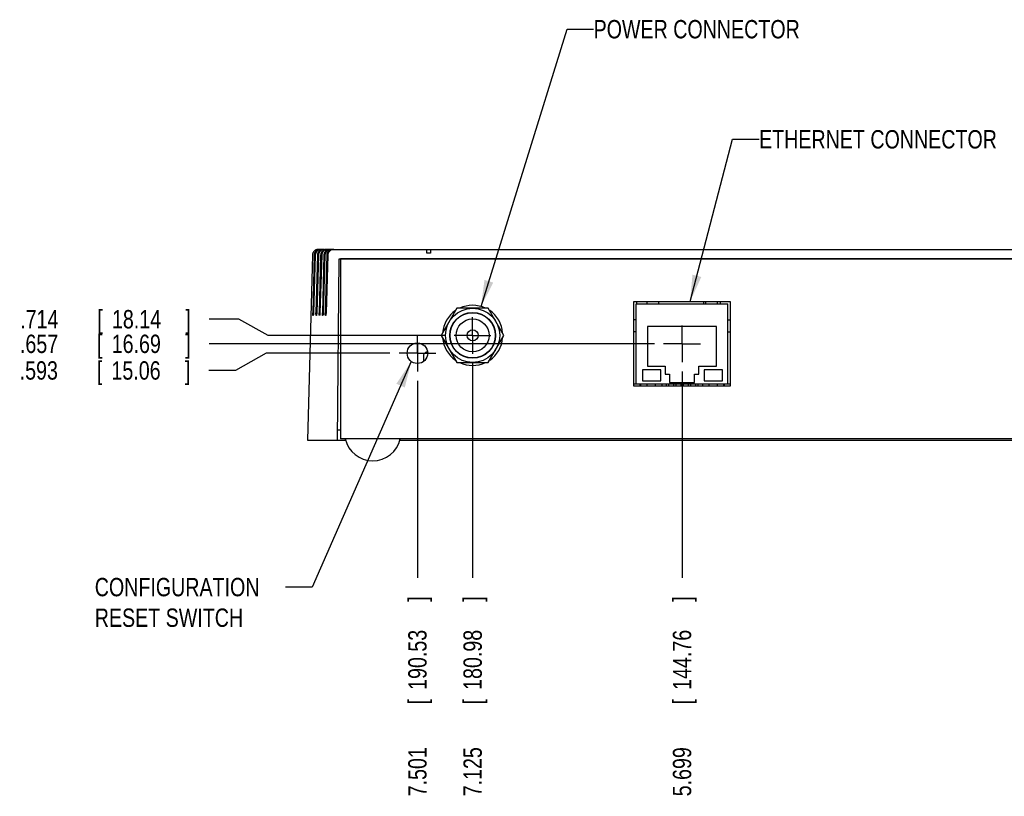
# Model space of a CAD drawing. Header units: inches. Extents: x 0 to 34, y 0 to 22.
# Tile 25 of 27: x 21.2 to 27.9, y 9.5 to 14.8. Entities that reach past the tile are written whole.
import ezdxf

# ---------------------------------------------------------------- set-up
doc = ezdxf.new("R2010")
doc.units = ezdxf.units.IN
doc.header["$LTSCALE"] = 1.87
doc.header["$MEASUREMENT"] = 0
doc.linetypes.add('CENTER', pattern=[0.6, 0.375, -0.075, 0.075, -0.075])
doc.layers.get('0').update_dxf_attribs({"linetype": 'CONTINUOUS'})
for name, color, linetype in [('DEFAULT_1', 7, 'CENTER'), ('DETAIL', 7, 'CONTINUOUS'), ('DIMENSIONS', 7, 'CONTINUOUS')]:
    doc.layers.add(name, color=color, linetype=linetype)
doc.styles.get("Standard").update_dxf_attribs({"font": 'txt', "width": 0.8})
doc.dimstyles.new('DIMSTYLE_2', dxfattribs={"dimtxt": 0.125, "dimasz": 0.18, "dimexe": 0.18, "dimexo": 0.0625, "dimgap": 0.09, "dimtad": 0, "dimtih": 1, "dimtoh": 1, "dimdec": 3, "dimzin": 4, "dimdsep": 46, "dimtxsty": 'STANDARD', "dimblk": '_FILLED', "dimblk1": '_FILLED', "dimblk2": '_FILLED', "dimcen": 0.09, "dimadec": 0, "dimazin": 0, "dimtp": 0.01, "dimtm": 0.01, "dimtfac": 1, "dimtdec": 3, "dimtofl": 0, "dimtmove": 0, "dimatfit": 3, "dimldrblk": '_FILLED', "dimfxl": 1, "dimtolj": 1, "dimtzin": 4, "dimarcsym": 0})

# ---------------------------------------------------------------- blocks, each defined once
blk = doc.blocks.new('*D17')
at = {"layer": 'DIMENSIONS', "color": 2, "linetype": 'CONTINUOUS'}
blk.add_line((25.6754, 12.3607), (25.6754, 10.9537), dxfattribs=at)
at = {"layer": 'DIMENSIONS', "color": 2, "linetype": 'CONTINUOUS', "width": 0.8}
for s, p in [(']', (25.7379, 10.7912)), ('144.76', (25.7379, 10.1912)), ('[', (25.7379, 10.0912)), ('5.699', (25.7379, 9.4662))]:
    blk.add_text(s, height=0.125, rotation=90, dxfattribs=at).set_placement(p)
blk = doc.blocks.new('_FILLED')
at = {"color": 0, "linetype": 'BYBLOCK'}
blk.add_solid([(0, 0), (-1, 0.174), (-1, -0.174)], dxfattribs=at)
blk = doc.blocks.new('*D18')
at = {"layer": 'DIMENSIONS', "color": 2, "linetype": 'CONTINUOUS'}
blk.add_line((24.2494, 12.4177), (24.2494, 10.9537), dxfattribs=at)
at = {"layer": 'DIMENSIONS', "color": 2, "linetype": 'CONTINUOUS', "width": 0.8}
for s, p in [(']', (24.3119, 10.7912)), ('180.98', (24.3119, 10.1912)), ('[', (24.3119, 10.0912)), ('7.125', (24.3119, 9.4662))]:
    blk.add_text(s, height=0.125, rotation=90, dxfattribs=at).set_placement(p)
blk = doc.blocks.new('*D19')
at = {"layer": 'DIMENSIONS', "color": 2, "linetype": 'CONTINUOUS'}
blk.add_line((23.8734, 12.2967), (23.8734, 10.9537), dxfattribs=at)
at = {"layer": 'DIMENSIONS', "color": 2, "linetype": 'CONTINUOUS', "width": 0.8}
for s, p in [(']', (23.9359, 10.7912)), ('190.53', (23.9359, 10.1912)), ('[', (23.9359, 10.0912)), ('7.501', (23.9359, 9.4662))]:
    blk.add_text(s, height=0.125, rotation=90, dxfattribs=at).set_placement(p)
blk = doc.blocks.new('*D22')
at = {"layer": 'DIMENSIONS', "color": 2, "linetype": 'CONTINUOUS'}
for p, q in [((22.843, 12.4842), (22.6341, 12.3668)), ((23.6859, 12.4842), (22.843, 12.4842)), ((22.6341, 12.3668), (22.4525, 12.3668))]:
    blk.add_line(p, q, dxfattribs=at)
at = {"layer": 'DIMENSIONS', "color": 2, "linetype": 'CONTINUOUS', "width": 0.8}
for s, p in [('.593', (21.165, 12.3043)), ('[', (21.69, 12.3043)), ('15.06', (21.79, 12.3043)), (']', (22.29, 12.3043))]:
    blk.add_text(s, height=0.125, dxfattribs=at).set_placement(p)
blk = doc.blocks.new('*D23')
at = {"layer": 'DIMENSIONS', "color": 2, "linetype": 'CONTINUOUS'}
for p, q in [((22.6562, 12.7158), (22.4558, 12.7158)), ((22.8578, 12.6052), (22.6562, 12.7158)), ((24.0619, 12.6052), (22.8578, 12.6052))]:
    blk.add_line(p, q, dxfattribs=at)
at = {"layer": 'DIMENSIONS', "color": 2, "linetype": 'CONTINUOUS', "width": 0.8}
for s, p in [('.714', (21.1683, 12.6533)), ('[', (21.6933, 12.6533)), ('18.14', (21.7933, 12.6533)), (']', (22.2933, 12.6533))]:
    blk.add_text(s, height=0.125, dxfattribs=at).set_placement(p)
blk = doc.blocks.new('*D24')
at = {"layer": 'DIMENSIONS', "color": 2, "linetype": 'CONTINUOUS'}
blk.add_line((25.4879, 12.5482), (22.4542, 12.5482), dxfattribs=at)
at = {"layer": 'DIMENSIONS', "color": 2, "linetype": 'CONTINUOUS', "width": 0.8}
for s, p in [('.657', (21.1667, 12.4857)), ('[', (21.6917, 12.4857)), ('16.69', (21.7917, 12.4857)), (']', (22.2917, 12.4857))]:
    blk.add_text(s, height=0.125, dxfattribs=at).set_placement(p)

msp = doc.modelspace()

# ---------------------------------------------------------------- linework, layer by layer
at = {"color": 7, "linetype": 'CONTINUOUS'}
for p, q in [((23.1583, 13.1522), (23.1242, 11.8912)), ((23.1703, 13.1522), (23.1606, 12.7583)), ((23.1775, 13.1522), (23.1657, 12.7583)), ((23.1924, 13.1522), (23.1826, 12.7583)), ((23.1996, 13.1522), (23.1878, 12.7583)), ((23.1997, 13.1912), (31.2991, 13.1912)), ((23.2144, 13.1522), (23.2047, 12.7583)), ((23.2216, 13.1522), (23.2098, 12.7583)), ((23.2365, 13.1522), (23.2267, 12.7583)), ((23.2437, 13.1522), (23.2319, 12.7583)), ((23.2557, 13.1522), (23.2459, 12.7583)), ((23.2629, 13.1522), (23.2511, 12.7583)), ((23.9619, 13.1662), (23.9369, 13.1662)), ((23.3294, 11.8912), (23.3402, 13.1262)), ((23.3402, 13.1262), (31.1586, 13.1262)), ((23.3494, 13.1261), (23.3494, 11.9012)), ((31.1494, 13.1261), (23.3494, 13.1261)), ((25.3474, 12.2602), (25.3474, 12.8372)), ((25.3474, 12.8372), (26.0044, 12.8372)), ((25.3629, 12.2757), (25.3629, 12.8207)), ((25.3629, 12.8207), (25.9879, 12.8207)), ((25.4354, 12.8372), (25.4354, 12.8207)), ((25.5154, 12.8372), (25.5154, 12.8207)), ((25.8354, 12.8372), (25.8354, 12.8207)), ((25.9154, 12.8372), (25.9154, 12.8207)), ((25.9879, 12.2757), (25.9879, 12.8207)), ((26.0044, 12.8372), (26.0044, 12.2602)), ((24.1426, 12.7907), (24.0358, 12.6057)), ((24.3562, 12.7907), (24.1426, 12.7907)), ((24.463, 12.6057), (24.3562, 12.7907)), ((25.3629, 12.7107), (25.3474, 12.7107)), ((25.9879, 12.7107), (26.0044, 12.7107)), ((25.3629, 12.6307), (25.3474, 12.6307)), ((25.4404, 12.6657), (25.4404, 12.3957)), ((25.9104, 12.6657), (25.4404, 12.6657)), ((25.9104, 12.3957), (25.9104, 12.6657)), ((25.9879, 12.6307), (26.0044, 12.6307)), ((23.8744, 12.5542), (23.8744, 12.4142)), ((24.0358, 12.6057), (24.1426, 12.4207)), ((24.3562, 12.4207), (24.463, 12.6057)), ((23.9144, 12.4667), (23.9144, 12.4275)), ((24.1426, 12.4207), (24.3562, 12.4207)), ((25.4054, 12.3707), (25.4054, 12.2957)), ((25.5304, 12.3707), (25.4054, 12.3707)), ((25.4404, 12.3957), (25.5604, 12.3957)), ((25.5304, 12.2957), (25.5304, 12.3707)), ((25.5604, 12.3957), (25.5604, 12.3407)), ((25.5604, 12.3407), (25.5904, 12.3407)), ((25.5904, 12.3407), (25.5904, 12.2857)), ((25.7604, 12.2857), (25.7604, 12.3407)), ((25.7604, 12.3407), (25.7904, 12.3407)), ((25.7904, 12.3407), (25.7904, 12.3957)), ((25.7904, 12.3957), (25.9104, 12.3957)), ((25.8254, 12.3707), (25.8254, 12.2957)), ((25.9504, 12.3707), (25.8254, 12.3707)), ((25.9504, 12.2957), (25.9504, 12.3707)), ((25.3474, 12.2757), (26.0044, 12.2757)), ((25.3874, 12.2757), (25.3874, 12.2602)), ((25.3919, 12.2757), (25.3919, 12.2602)), ((25.4054, 12.2957), (25.5304, 12.2957)), ((25.4369, 12.2757), (25.4369, 12.2602)), ((25.4919, 12.2757), (25.4919, 12.2602)), ((25.5369, 12.2757), (25.5369, 12.2602)), ((25.5679, 12.2757), (25.5679, 12.2602)), ((25.5829, 12.2757), (25.5829, 12.2602)), ((25.5904, 12.2857), (25.7604, 12.2857)), ((25.6179, 12.2757), (25.6179, 12.2602)), ((25.6329, 12.2757), (25.6329, 12.2602)), ((25.6679, 12.2757), (25.6679, 12.2602)), ((25.6829, 12.2757), (25.6829, 12.2602)), ((25.7179, 12.2757), (25.7179, 12.2602)), ((25.7329, 12.2757), (25.7329, 12.2602)), ((25.7679, 12.2757), (25.7679, 12.2602)), ((25.7829, 12.2757), (25.7829, 12.2602)), ((25.8139, 12.2757), (25.8139, 12.2602)), ((25.8254, 12.2957), (25.9504, 12.2957)), ((25.8589, 12.2757), (25.8589, 12.2602)), ((25.9139, 12.2757), (25.9139, 12.2602)), ((25.9589, 12.2757), (25.9589, 12.2602)), ((25.9634, 12.2757), (25.9634, 12.2602)), ((26.0044, 12.2602), (25.3474, 12.2602)), ((23.33, 11.9612), (23.3494, 11.9612)), ((23.1242, 11.8912), (23.3844, 11.8912)), ((31.1494, 11.9012), (23.3494, 11.9012)), ((23.7544, 11.8912), (30.7444, 11.8912))]:
    msp.add_line(p, q, dxfattribs=at)
for centre, radius in [((24.2494, 12.6057), 0.1845), ((24.2494, 12.6057), 0.1562), ((24.2494, 12.6057), 0.154), ((24.2494, 12.6057), 0.1125), ((24.2494, 12.6057), 0.038), ((23.8734, 12.4842), 0.07)]:
    msp.add_circle(centre, radius, dxfattribs=at)
for centre, radius, start, end in [((24.2494, 12.6057), 0.205, 64.49999, 115.50001), ((24.2494, 12.6057), 0.205, 124.50531, 175.47971), ((24.2494, 12.6057), 0.205, 4.52029, 55.49469), ((24.2494, 12.6057), 0.205, 184.52029, 235.49469), ((24.2494, 12.6057), 0.205, 304.50531, 355.47971), ((23.9394, 12.4667), 0.025, 81.75201, 180), ((24.2494, 12.6057), 0.205, 244.49999, 295.50001), ((23.5694, 11.9434), 0.1922, 192.68038, 347.31962)]:
    msp.add_arc(centre, radius, start, end, dxfattribs=at)
for points, knots in [([(23.1997, 13.1912), (23.1986, 13.1912), (23.1964, 13.1911), (23.1931, 13.1907), (23.1899, 13.1901), (23.1868, 13.1892), (23.1837, 13.1881), (23.1808, 13.1868), (23.1779, 13.1853), (23.1753, 13.1835), (23.1727, 13.1816), (23.1704, 13.1795), (23.1682, 13.1772), (23.1663, 13.1748), (23.1645, 13.1723), (23.1629, 13.1696), (23.1616, 13.1669), (23.1605, 13.164), (23.1596, 13.1612), (23.1589, 13.1582), (23.1585, 13.1552), (23.1584, 13.1532), (23.1583, 13.1522)], [0, 0, 0, 0, 0.05223, 0.104406, 0.15645, 0.208404, 0.260092, 0.311562, 0.362735, 0.413558, 0.4641, 0.514229, 0.564064, 0.613541, 0.662656, 0.711525, 0.760045, 0.808368, 0.856494, 0.904398, 0.95226, 1, 1, 1, 1]), ([(23.2121, 13.1912), (23.2109, 13.1912), (23.2087, 13.1911), (23.2053, 13.1907), (23.202, 13.1901), (23.1988, 13.1892), (23.1957, 13.188), (23.1927, 13.1867), (23.1898, 13.1851), (23.1871, 13.1833), (23.1846, 13.1814), (23.1822, 13.1792), (23.1801, 13.177), (23.1781, 13.1746), (23.1764, 13.172), (23.1748, 13.1694), (23.1735, 13.1667), (23.1724, 13.1639), (23.1716, 13.161), (23.1709, 13.1581), (23.1705, 13.1552), (23.1704, 13.1532), (23.1703, 13.1522)], [0, 0, 0, 0, 0.05357, 0.107021, 0.160192, 0.213142, 0.265684, 0.317815, 0.3695, 0.420628, 0.471303, 0.521397, 0.570992, 0.620102, 0.668683, 0.716901, 0.764682, 0.81214, 0.859359, 0.906316, 0.95321, 1, 1, 1, 1]), ([(23.2127, 13.1907), (23.2116, 13.1905), (23.2094, 13.1901), (23.2062, 13.1892), (23.2031, 13.188), (23.2001, 13.1867), (23.1972, 13.1851), (23.1945, 13.1833), (23.1919, 13.1814), (23.1896, 13.1793), (23.1874, 13.177), (23.1854, 13.1746), (23.1836, 13.172), (23.1821, 13.1694), (23.1808, 13.1667), (23.1797, 13.1639), (23.1788, 13.161), (23.1781, 13.1581), (23.1777, 13.1552), (23.1776, 13.1532), (23.1775, 13.1522)], [0, 0, 0, 0, 0.059327, 0.118494, 0.177292, 0.235697, 0.293666, 0.351057, 0.407968, 0.464247, 0.519965, 0.575127, 0.62967, 0.683764, 0.737316, 0.790448, 0.843241, 0.895666, 0.947938, 1, 1, 1, 1]), ([(23.2341, 13.1912), (23.233, 13.1912), (23.2307, 13.1911), (23.2274, 13.1907), (23.2241, 13.1901), (23.2208, 13.1892), (23.2177, 13.188), (23.2147, 13.1867), (23.2119, 13.1851), (23.2092, 13.1833), (23.2066, 13.1814), (23.2043, 13.1792), (23.2021, 13.177), (23.2002, 13.1746), (23.1984, 13.172), (23.1969, 13.1694), (23.1956, 13.1667), (23.1945, 13.1639), (23.1936, 13.161), (23.193, 13.1581), (23.1925, 13.1552), (23.1924, 13.1532), (23.1924, 13.1522)], [0, 0, 0, 0, 0.05357, 0.107021, 0.160192, 0.213142, 0.265684, 0.317815, 0.3695, 0.420628, 0.471303, 0.521397, 0.570992, 0.620102, 0.668683, 0.716901, 0.764682, 0.81214, 0.859359, 0.906316, 0.95321, 1, 1, 1, 1]), ([(23.2348, 13.1907), (23.2337, 13.1905), (23.2315, 13.1901), (23.2283, 13.1892), (23.2251, 13.188), (23.2221, 13.1867), (23.2192, 13.1851), (23.2165, 13.1833), (23.214, 13.1814), (23.2116, 13.1793), (23.2094, 13.177), (23.2075, 13.1746), (23.2057, 13.172), (23.2041, 13.1694), (23.2028, 13.1667), (23.2017, 13.1639), (23.2008, 13.161), (23.2002, 13.1581), (23.1997, 13.1552), (23.1996, 13.1532), (23.1996, 13.1522)], [0, 0, 0, 0, 0.059327, 0.118494, 0.177292, 0.235697, 0.293666, 0.351057, 0.407968, 0.464247, 0.519965, 0.575127, 0.62967, 0.683764, 0.737316, 0.790448, 0.843241, 0.895666, 0.947938, 1, 1, 1, 1]), ([(23.2194, 13.1912), (23.2183, 13.1912), (23.2161, 13.1911), (23.2138, 13.1908), (23.2127, 13.1907)], [0, 0, 0, 0, 0.500101, 1, 1, 1, 1]), ([(23.2561, 13.1912), (23.255, 13.1912), (23.2528, 13.1911), (23.2494, 13.1907), (23.2461, 13.1901), (23.2429, 13.1892), (23.2398, 13.188), (23.2368, 13.1867), (23.2339, 13.1851), (23.2312, 13.1833), (23.2287, 13.1814), (23.2263, 13.1792), (23.2242, 13.177), (23.2222, 13.1746), (23.2204, 13.172), (23.2189, 13.1694), (23.2176, 13.1667), (23.2165, 13.1639), (23.2156, 13.161), (23.215, 13.1581), (23.2146, 13.1552), (23.2145, 13.1532), (23.2144, 13.1522)], [0, 0, 0, 0, 0.05357, 0.107021, 0.160192, 0.213142, 0.265684, 0.317815, 0.3695, 0.420628, 0.471303, 0.521397, 0.570992, 0.620102, 0.668683, 0.716901, 0.764682, 0.81214, 0.859359, 0.906316, 0.95321, 1, 1, 1, 1]), ([(23.2635, 13.1912), (23.2624, 13.1912), (23.2602, 13.1911), (23.2568, 13.1907), (23.2535, 13.1901), (23.2503, 13.1892), (23.2472, 13.188), (23.2442, 13.1867), (23.2413, 13.1851), (23.2386, 13.1833), (23.236, 13.1814), (23.2336, 13.1793), (23.2315, 13.177), (23.2295, 13.1746), (23.2277, 13.172), (23.2262, 13.1694), (23.2249, 13.1667), (23.2238, 13.1639), (23.2229, 13.161), (23.2222, 13.1581), (23.2218, 13.1552), (23.2217, 13.1532), (23.2216, 13.1522)], [0, 0, 0, 0, 0.053227, 0.106433, 0.159446, 0.212316, 0.264855, 0.317044, 0.368843, 0.420126, 0.47098, 0.521269, 0.571057, 0.620348, 0.669085, 0.717422, 0.765274, 0.812752, 0.859925, 0.906771, 0.953479, 1, 1, 1, 1]), ([(23.2415, 13.1912), (23.2404, 13.1912), (23.2381, 13.1911), (23.2359, 13.1908), (23.2348, 13.1907)], [0, 0, 0, 0, 0.500101, 1, 1, 1, 1]), ([(23.2782, 13.1912), (23.2771, 13.1912), (23.2748, 13.1911), (23.2715, 13.1907), (23.2682, 13.1901), (23.2649, 13.1892), (23.2618, 13.188), (23.2588, 13.1867), (23.2559, 13.1851), (23.2532, 13.1833), (23.2507, 13.1814), (23.2484, 13.1792), (23.2462, 13.177), (23.2442, 13.1746), (23.2425, 13.172), (23.241, 13.1694), (23.2396, 13.1667), (23.2386, 13.1639), (23.2377, 13.161), (23.237, 13.1581), (23.2366, 13.1552), (23.2365, 13.1532), (23.2365, 13.1522)], [0, 0, 0, 0, 0.05357, 0.107021, 0.160192, 0.213142, 0.265684, 0.317815, 0.3695, 0.420628, 0.471303, 0.521397, 0.570992, 0.620102, 0.668683, 0.716901, 0.764682, 0.81214, 0.859359, 0.906316, 0.95321, 1, 1, 1, 1]), ([(23.2856, 13.1912), (23.2845, 13.1912), (23.2822, 13.1911), (23.2789, 13.1907), (23.2756, 13.1901), (23.2724, 13.1892), (23.2692, 13.188), (23.2662, 13.1867), (23.2633, 13.1851), (23.2606, 13.1833), (23.2581, 13.1814), (23.2557, 13.1793), (23.2535, 13.177), (23.2515, 13.1746), (23.2498, 13.172), (23.2482, 13.1694), (23.2469, 13.1667), (23.2458, 13.1639), (23.2449, 13.161), (23.2443, 13.1581), (23.2438, 13.1552), (23.2437, 13.1532), (23.2437, 13.1522)], [0, 0, 0, 0, 0.053227, 0.106433, 0.159446, 0.212316, 0.264855, 0.317044, 0.368843, 0.420126, 0.47098, 0.521269, 0.571057, 0.620348, 0.669085, 0.717422, 0.765274, 0.812752, 0.859925, 0.906771, 0.953479, 1, 1, 1, 1]), ([(23.2974, 13.1912), (23.2963, 13.1912), (23.294, 13.1911), (23.2907, 13.1907), (23.2874, 13.1901), (23.2842, 13.1892), (23.281, 13.188), (23.278, 13.1867), (23.2752, 13.1851), (23.2725, 13.1833), (23.2699, 13.1814), (23.2676, 13.1792), (23.2654, 13.177), (23.2635, 13.1746), (23.2617, 13.172), (23.2602, 13.1694), (23.2589, 13.1667), (23.2578, 13.1639), (23.2569, 13.161), (23.2563, 13.1581), (23.2558, 13.1552), (23.2557, 13.1532), (23.2557, 13.1522)], [0, 0, 0, 0, 0.05357, 0.107021, 0.160192, 0.213142, 0.265684, 0.317815, 0.3695, 0.420628, 0.471303, 0.521397, 0.570992, 0.620102, 0.668683, 0.716901, 0.764682, 0.81214, 0.859359, 0.906316, 0.95321, 1, 1, 1, 1]), ([(23.2981, 13.1907), (23.297, 13.1905), (23.2948, 13.1901), (23.2916, 13.1892), (23.2884, 13.188), (23.2854, 13.1867), (23.2826, 13.1851), (23.2798, 13.1833), (23.2773, 13.1814), (23.2749, 13.1793), (23.2727, 13.177), (23.2708, 13.1746), (23.269, 13.172), (23.2675, 13.1694), (23.2661, 13.1667), (23.265, 13.1639), (23.2641, 13.161), (23.2635, 13.1581), (23.2631, 13.1552), (23.2629, 13.1532), (23.2629, 13.1522)], [0, 0, 0, 0, 0.059327, 0.118494, 0.177292, 0.235697, 0.293666, 0.351057, 0.407968, 0.464247, 0.519965, 0.575127, 0.62967, 0.683764, 0.737316, 0.790448, 0.843241, 0.895666, 0.947938, 1, 1, 1, 1]), ([(23.3048, 13.1912), (23.3037, 13.1912), (23.3014, 13.1911), (23.2992, 13.1908), (23.2981, 13.1907)], [0, 0, 0, 0, 0.500101, 1, 1, 1, 1]), ([(23.9369, 13.1662), (23.9369, 13.1671), (23.9369, 13.1689), (23.9369, 13.1715), (23.9369, 13.174), (23.9369, 13.1763), (23.9369, 13.1786), (23.9369, 13.1806), (23.9369, 13.1825), (23.9369, 13.1843), (23.9369, 13.1859), (23.9369, 13.1872), (23.9369, 13.1884), (23.9369, 13.1894), (23.9368, 13.1901), (23.9369, 13.1907), (23.9368, 13.191), (23.9368, 13.1912), (23.9368, 13.1912)], [0, 0, 0, 0, 0.108082, 0.212569, 0.31258, 0.40731, 0.496502, 0.579912, 0.656826, 0.726635, 0.789156, 0.84421, 0.891311, 0.9301, 0.960498, 0.982397, 0.995583, 1, 1, 1, 1]), ([(23.9618, 13.1912), (23.9618, 13.1912), (23.9618, 13.191), (23.9619, 13.1907), (23.9618, 13.1901), (23.9619, 13.1894), (23.9619, 13.1884), (23.9619, 13.1872), (23.9619, 13.1859), (23.9619, 13.1843), (23.9619, 13.1825), (23.9619, 13.1806), (23.9619, 13.1786), (23.9619, 13.1763), (23.9619, 13.174), (23.9619, 13.1715), (23.9619, 13.1689), (23.9619, 13.1671), (23.9619, 13.1662)], [0, 0, 0, 0, 0.004417, 0.017603, 0.039502, 0.0699, 0.108689, 0.15579, 0.210844, 0.273365, 0.343173, 0.420088, 0.503498, 0.59269, 0.687419, 0.787431, 0.891918, 1, 1, 1, 1]), ([(25.3677, 12.8207), (25.3677, 12.8223), (25.3677, 12.8278), (25.3678, 12.8333), (25.3678, 12.8372)], [0, 0, 0, 0, 0.290165, 1, 1, 1, 1]), ([(25.824, 12.8207), (25.824, 12.8223), (25.824, 12.8278), (25.824, 12.8333), (25.824, 12.8372)], [0, 0, 0, 0, 0.290165, 1, 1, 1, 1]), ([(25.9373, 12.8207), (25.9373, 12.8223), (25.9373, 12.8278), (25.9373, 12.8333), (25.9373, 12.8372)], [0, 0, 0, 0, 0.290165, 1, 1, 1, 1]), ([(23.1627, 12.7412), (23.1626, 12.7412), (23.1625, 12.7412), (23.1623, 12.7414), (23.162, 12.7418), (23.1618, 12.7423), (23.1616, 12.7429), (23.1614, 12.7437), (23.1612, 12.7446), (23.1611, 12.7457), (23.1609, 12.7468), (23.1608, 12.7481), (23.1607, 12.7494), (23.1606, 12.7508), (23.1606, 12.7522), (23.1605, 12.7537), (23.1605, 12.7552), (23.1605, 12.7568), (23.1606, 12.7578), (23.1606, 12.7583)], [0, 0, 0, 0, 0.008128, 0.025446, 0.04914, 0.080356, 0.119337, 0.16567, 0.219058, 0.278913, 0.344404, 0.415199, 0.490465, 0.569342, 0.651592, 0.736337, 0.822947, 0.911132, 1, 1, 1, 1]), ([(23.1657, 12.7583), (23.1657, 12.7578), (23.1657, 12.7568), (23.1656, 12.7552), (23.1655, 12.7537), (23.1654, 12.7522), (23.1652, 12.7507), (23.1651, 12.7493), (23.1649, 12.748), (23.1647, 12.7467), (23.1645, 12.7456), (23.1643, 12.7446), (23.1641, 12.7436), (23.1638, 12.7428), (23.1636, 12.7422), (23.1633, 12.7417), (23.1631, 12.7414), (23.1629, 12.7412), (23.1627, 12.7412), (23.1627, 12.7412)], [0, 0, 0, 0, 0.088387, 0.176455, 0.263171, 0.348212, 0.430912, 0.510347, 0.586206, 0.657561, 0.723555, 0.783779, 0.83735, 0.883722, 0.922549, 0.953463, 0.976804, 0.993798, 1, 1, 1, 1]), ([(23.1847, 12.7412), (23.1847, 12.7412), (23.1845, 12.7412), (23.1843, 12.7414), (23.1841, 12.7418), (23.1838, 12.7423), (23.1836, 12.7429), (23.1835, 12.7437), (23.1833, 12.7446), (23.1831, 12.7457), (23.183, 12.7468), (23.1829, 12.7481), (23.1828, 12.7494), (23.1827, 12.7508), (23.1826, 12.7522), (23.1826, 12.7537), (23.1826, 12.7552), (23.1826, 12.7568), (23.1826, 12.7578), (23.1826, 12.7583)], [0, 0, 0, 0, 0.008128, 0.025446, 0.04914, 0.080356, 0.119337, 0.16567, 0.219058, 0.278913, 0.344404, 0.415199, 0.490465, 0.569342, 0.651592, 0.736337, 0.822947, 0.911132, 1, 1, 1, 1]), ([(23.1878, 12.7583), (23.1878, 12.7578), (23.1877, 12.7568), (23.1876, 12.7552), (23.1875, 12.7537), (23.1874, 12.7522), (23.1873, 12.7507), (23.1871, 12.7493), (23.187, 12.748), (23.1868, 12.7467), (23.1866, 12.7456), (23.1864, 12.7446), (23.1861, 12.7436), (23.1859, 12.7428), (23.1856, 12.7422), (23.1854, 12.7417), (23.1851, 12.7414), (23.1849, 12.7412), (23.1848, 12.7412), (23.1847, 12.7412)], [0, 0, 0, 0, 0.088387, 0.176455, 0.263171, 0.348212, 0.430912, 0.510347, 0.586206, 0.657561, 0.723555, 0.783779, 0.83735, 0.883722, 0.922549, 0.953463, 0.976804, 0.993798, 1, 1, 1, 1]), ([(23.2068, 12.7412), (23.2067, 12.7412), (23.2066, 12.7412), (23.2063, 12.7414), (23.2061, 12.7418), (23.2059, 12.7423), (23.2057, 12.7429), (23.2055, 12.7437), (23.2053, 12.7446), (23.2052, 12.7457), (23.205, 12.7468), (23.2049, 12.7481), (23.2048, 12.7494), (23.2047, 12.7508), (23.2047, 12.7522), (23.2046, 12.7537), (23.2046, 12.7552), (23.2046, 12.7568), (23.2046, 12.7578), (23.2047, 12.7583)], [0, 0, 0, 0, 0.008128, 0.025446, 0.04914, 0.080356, 0.119337, 0.16567, 0.219058, 0.278913, 0.344404, 0.415199, 0.490465, 0.569342, 0.651592, 0.736337, 0.822947, 0.911132, 1, 1, 1, 1]), ([(23.2098, 12.7583), (23.2098, 12.7578), (23.2098, 12.7568), (23.2097, 12.7552), (23.2096, 12.7537), (23.2095, 12.7522), (23.2093, 12.7507), (23.2092, 12.7493), (23.209, 12.748), (23.2088, 12.7467), (23.2086, 12.7456), (23.2084, 12.7446), (23.2082, 12.7436), (23.2079, 12.7428), (23.2077, 12.7422), (23.2074, 12.7417), (23.2072, 12.7414), (23.2069, 12.7412), (23.2068, 12.7412), (23.2068, 12.7412)], [0, 0, 0, 0, 0.088387, 0.176455, 0.263171, 0.348212, 0.430912, 0.510347, 0.586206, 0.657561, 0.723555, 0.783779, 0.83735, 0.883722, 0.922549, 0.953463, 0.976804, 0.993798, 1, 1, 1, 1]), ([(23.2288, 12.7412), (23.2288, 12.7412), (23.2286, 12.7412), (23.2284, 12.7414), (23.2282, 12.7418), (23.2279, 12.7423), (23.2277, 12.7429), (23.2275, 12.7437), (23.2274, 12.7446), (23.2272, 12.7457), (23.2271, 12.7468), (23.2269, 12.7481), (23.2268, 12.7494), (23.2268, 12.7508), (23.2267, 12.7522), (23.2267, 12.7537), (23.2267, 12.7552), (23.2267, 12.7568), (23.2267, 12.7578), (23.2267, 12.7583)], [0, 0, 0, 0, 0.008128, 0.025446, 0.04914, 0.080356, 0.119337, 0.16567, 0.219058, 0.278913, 0.344404, 0.415199, 0.490465, 0.569342, 0.651592, 0.736337, 0.822947, 0.911132, 1, 1, 1, 1]), ([(23.2319, 12.7583), (23.2318, 12.7578), (23.2318, 12.7568), (23.2317, 12.7552), (23.2316, 12.7537), (23.2315, 12.7522), (23.2314, 12.7507), (23.2312, 12.7493), (23.2311, 12.748), (23.2309, 12.7467), (23.2307, 12.7456), (23.2304, 12.7446), (23.2302, 12.7436), (23.23, 12.7428), (23.2297, 12.7422), (23.2295, 12.7417), (23.2292, 12.7414), (23.229, 12.7412), (23.2289, 12.7412), (23.2288, 12.7412)], [0, 0, 0, 0, 0.088387, 0.176455, 0.263171, 0.348212, 0.430912, 0.510347, 0.586206, 0.657561, 0.723555, 0.783779, 0.83735, 0.883722, 0.922549, 0.953463, 0.976804, 0.993798, 1, 1, 1, 1]), ([(23.248, 12.7412), (23.248, 12.7412), (23.2478, 12.7412), (23.2476, 12.7414), (23.2474, 12.7418), (23.2472, 12.7423), (23.247, 12.7429), (23.2468, 12.7437), (23.2466, 12.7446), (23.2464, 12.7457), (23.2463, 12.7468), (23.2462, 12.7481), (23.2461, 12.7494), (23.246, 12.7508), (23.2459, 12.7522), (23.2459, 12.7537), (23.2459, 12.7552), (23.2459, 12.7568), (23.2459, 12.7578), (23.2459, 12.7583)], [0, 0, 0, 0, 0.008128, 0.025446, 0.04914, 0.080356, 0.119337, 0.16567, 0.219058, 0.278913, 0.344404, 0.415199, 0.490465, 0.569342, 0.651592, 0.736337, 0.822947, 0.911132, 1, 1, 1, 1]), ([(23.2511, 12.7583), (23.2511, 12.7578), (23.251, 12.7568), (23.251, 12.7552), (23.2509, 12.7537), (23.2507, 12.7522), (23.2506, 12.7507), (23.2504, 12.7493), (23.2503, 12.748), (23.2501, 12.7467), (23.2499, 12.7456), (23.2497, 12.7446), (23.2494, 12.7436), (23.2492, 12.7428), (23.2489, 12.7422), (23.2487, 12.7417), (23.2485, 12.7414), (23.2482, 12.7412), (23.2481, 12.7412), (23.248, 12.7412)], [0, 0, 0, 0, 0.088387, 0.176455, 0.263171, 0.348212, 0.430912, 0.510347, 0.586206, 0.657561, 0.723555, 0.783779, 0.83735, 0.883722, 0.922549, 0.953463, 0.976804, 0.993798, 1, 1, 1, 1])]:
    msp.add_open_spline(points, degree=3, knots=knots, dxfattribs=at)
at = {"layer": 'DEFAULT_1', "color": 7, "linetype": 'CENTER'}
for p, q in [((24.2494, 12.6052), (24.2494, 12.7302)), ((25.6754, 12.5482), (25.6754, 12.6732)), ((23.8734, 12.4842), (23.8734, 12.6092)), ((24.2494, 12.6052), (24.1244, 12.6052)), ((24.2494, 12.6052), (24.2494, 12.4802)), ((24.2494, 12.6052), (24.3744, 12.6052)), ((25.6754, 12.5482), (25.5504, 12.5482)), ((25.6754, 12.5482), (25.6754, 12.4232)), ((25.6754, 12.5482), (25.8004, 12.5482)), ((23.8734, 12.4842), (23.7484, 12.4842)), ((23.8734, 12.4842), (23.8734, 12.3592)), ((23.8734, 12.4842), (23.9984, 12.4842))]:
    msp.add_line(p, q, dxfattribs=at)
at = {"layer": 'DETAIL', "color": 2, "linetype": 'CONTINUOUS'}
for p, q in [((24.3067, 12.8025), (24.8933, 14.6912)), ((24.8933, 14.6912), (25.0733, 14.6912)), ((25.731, 12.8372), (26.0203, 13.9412)), ((26.0203, 13.9412), (26.2003, 13.9412)), ((23.8314, 12.4281), (23.1562, 10.8912)), ((23.1562, 10.8912), (22.9762, 10.8912))]:
    msp.add_line(p, q, dxfattribs=at)
for points in [[(25.7464, 13.0192), (25.731, 12.8372), (25.8068, 13.0034)], [(24.3302, 12.9837), (24.3067, 12.8025), (24.3899, 12.9651)], [(23.7877, 12.2508), (23.8314, 12.4281), (23.7304, 12.2759)]]:
    msp.add_solid(points, dxfattribs=at)

# ---------------------------------------------------------------- texts
at = {"layer": 'DETAIL', "color": 2, "linetype": 'CONTINUOUS', "width": 0.8}
for s, p in [('POWER CONNECTOR', (25.0733, 14.6287)), ('ETHERNET CONNECTOR', (26.2003, 13.8787))]:
    msp.add_text(s, height=0.125, dxfattribs=at).set_placement(p)
at = {"layer": 'DETAIL', "color": 2, "linetype": 'CONTINUOUS', "insert": (21.6762, 10.9537), "char_height": 0.125, "width": 1.3, "attachment_point": 1}
msp.add_mtext('CONFIGURATION\\PRESET SWITCH', dxfattribs=at)

# ---------------------------------------------------------------- dimensions: what is measured, and where the dimension line sits
at = {"layer": 'DIMENSIONS', "color": 2, "linetype": 'CONTINUOUS'}
for feature_location, offset, dtype, origin, picture, middle in [((24.0619, 12.6052), (-1.6061, 0.1106), 0, (24.1244, 11.8912), '*D23', (21.7808, 12.7158)), ((25.4879, 12.5482), (-3.0337, 0), 0, (25.5504, 11.8912), '*D24', (21.7792, 12.5482)), ((23.6859, 12.4842), (-1.2334, -0.1174), 0, (23.7484, 11.8912), '*D22', (21.7775, 12.3668)), ((24.2494, 12.4177), (0, -1.464), 1, (31.3746, 12.4802), '*D18', (24.2494, 10.1787)), ((25.6754, 12.3607), (0, -1.407), 1, (31.3746, 12.4232), '*D17', (25.6754, 10.1787)), ((23.8734, 12.2967), (0, -1.343), 1, (31.3746, 12.3592), '*D19', (23.8734, 10.1787))]:
    dim = msp.add_ordinate_dim(feature_location=feature_location, offset=offset, dtype=dtype, origin=origin, dimstyle='DIMSTYLE_2', dxfattribs=at)
    dim.commit()
    dim.dimension.update_dxf_attribs({"geometry": picture, "text_midpoint": middle})

doc.saveas('drawing.dxf')
